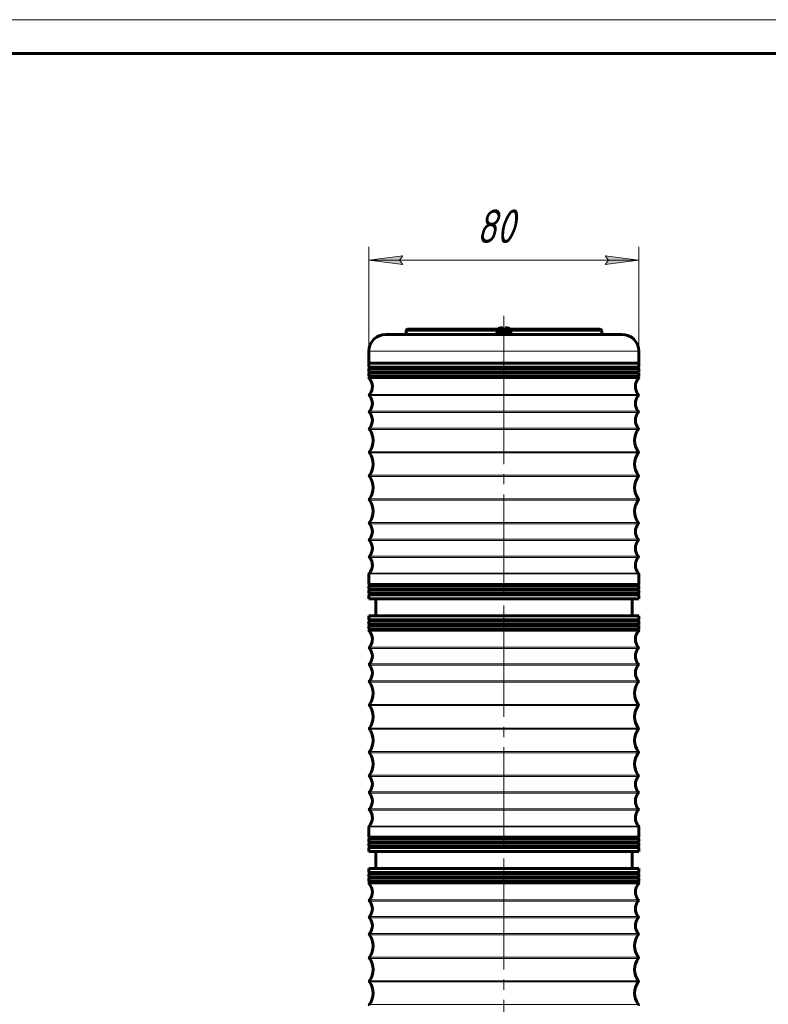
# Model space of a CAD drawing. Header units: millimetres. Extents: x 0 to 420, y 0 to 297.
# Tile 9 of 10: x 111 to 222, y 151 to 297. Entities that reach past the tile are written whole.
import ezdxf

# ---------------------------------------------------------------- set-up
doc = ezdxf.new("R2010")
doc.units = ezdxf.units.MM
for name, pattern in [('K5LT_AXLED', [19.5, 15, -1.5, 1.5, -1.5]), ('K5LT_BASIC', [0]), ('K5LT_THIN', [0])]:
    doc.linetypes.add(name, pattern=pattern)
doc.layers.add('Системный слой', color=7, linetype='Continuous')
doc.styles.add('KDIMTEXTSTYLE', font='GOST_AU.SHX', dxfattribs={"width": 0.96, "oblique": 15, "height": 5})
doc.styles.add('KTEXTSTYLE', font='GOST_AU.SHX', dxfattribs={"width": 0.96, "height": 5})
doc.dimstyles.new('KDIMSTYLE (0.50)', dxfattribs={"dimtxt": 5, "dimasz": 1, "dimexe": 2, "dimexo": 0, "dimgap": 1, "dimtad": 1, "dimlfac": 2, "dimtxsty": 'KDIMTEXTSTYLE', "dimsah": 1, "dimcen": 0, "dimdle": 1, "dimadec": 0, "dimazin": 0, "dimtfac": 0.667, "dimtmove": 0, "dimatfit": 3, "dimfxl": 1, "dimtvp": 1, "dimtolj": 1, "dimtzin": 0, "dimarcsym": 0})

# ---------------------------------------------------------------- blocks, each defined once
blk = doc.blocks.new('U20')
at = {"layer": 'Системный слой', "color": 150, "linetype": 'K5LT_BASIC', "lineweight": 60, "true_color": 0x0080ff}
for p, q in [((182.76, 171.05), (162.76, 171.05)), ((202.76, 171.05), (182.76, 171.05))]:
    blk.add_line(p, q, dxfattribs=at)
blk = doc.blocks.new('U21')
at = {"layer": 'Системный слой', "color": 150, "linetype": 'K5LT_BASIC', "lineweight": 60, "true_color": 0x0080ff}
for p, q in [((182.76, 169.1), (162.76, 169.1)), ((202.76, 169.1), (182.76, 169.1))]:
    blk.add_line(p, q, dxfattribs=at)
blk = doc.blocks.new('U24')
at = {"layer": 'Системный слой', "color": 150, "linetype": 'K5LT_BASIC', "lineweight": 60, "true_color": 0x0080ff}
for p, q in [((182.76, 169.6), (162.76, 169.6)), ((202.76, 169.6), (182.76, 169.6))]:
    blk.add_line(p, q, dxfattribs=at)
blk = doc.blocks.new('U25')
at = {"layer": 'Системный слой', "color": 150, "linetype": 'K5LT_BASIC', "lineweight": 60, "true_color": 0x0080ff}
for p, q in [((182.76, 168.93), (162.76, 168.93)), ((202.76, 168.93), (182.76, 168.93))]:
    blk.add_line(p, q, dxfattribs=at)
blk = doc.blocks.new('U27')
at = {"layer": 'Системный слой', "color": 150, "linetype": 'K5LT_BASIC', "lineweight": 60, "true_color": 0x0080ff}
for p, q in [((182.76, 169.76), (162.76, 169.76)), ((202.76, 169.76), (182.76, 169.76))]:
    blk.add_line(p, q, dxfattribs=at)
blk = doc.blocks.new('U28')
at = {"layer": 'Системный слой', "color": 150, "linetype": 'K5LT_BASIC', "lineweight": 60, "true_color": 0x0080ff}
for p, q in [((182.76, 170.26), (162.76, 170.26)), ((202.76, 170.26), (182.76, 170.26))]:
    blk.add_line(p, q, dxfattribs=at)
blk = doc.blocks.new('U29')
at = {"layer": 'Системный слой', "color": 150, "linetype": 'K5LT_BASIC', "lineweight": 60, "true_color": 0x0080ff}
for p, q in [((182.76, 170.43), (162.76, 170.43)), ((202.76, 170.43), (182.76, 170.43))]:
    blk.add_line(p, q, dxfattribs=at)
blk = doc.blocks.new('U34')
at = {"layer": 'Системный слой', "color": 150, "linetype": 'K5LT_BASIC', "lineweight": 60, "true_color": 0x0080ff}
for p, q in [((182.76, 175.68), (162.76, 175.68)), ((202.76, 175.68), (182.76, 175.68))]:
    blk.add_line(p, q, dxfattribs=at)
blk = doc.blocks.new('U35')
at = {"layer": 'Системный слой', "color": 150, "linetype": 'K5LT_BASIC', "lineweight": 60, "true_color": 0x0080ff}
for p, q in [((182.76, 173.55), (162.76, 173.55)), ((202.76, 173.55), (182.76, 173.55))]:
    blk.add_line(p, q, dxfattribs=at)
blk = doc.blocks.new('U36')
at = {"layer": 'Системный слой', "color": 150, "linetype": 'K5LT_BASIC', "lineweight": 60, "true_color": 0x0080ff}
for p, q in [((182.76, 174.18), (162.76, 174.18)), ((202.76, 174.18), (182.76, 174.18))]:
    blk.add_line(p, q, dxfattribs=at)
blk = doc.blocks.new('U37')
at = {"layer": 'Системный слой', "color": 150, "linetype": 'K5LT_BASIC', "lineweight": 60, "true_color": 0x0080ff}
for p, q in [((182.76, 174.35), (162.76, 174.35)), ((202.76, 174.35), (182.76, 174.35))]:
    blk.add_line(p, q, dxfattribs=at)
blk = doc.blocks.new('U38')
at = {"layer": 'Системный слой', "color": 150, "linetype": 'K5LT_BASIC', "lineweight": 60, "true_color": 0x0080ff}
for p, q in [((182.76, 208.55), (162.76, 208.55)), ((202.76, 208.55), (182.76, 208.55))]:
    blk.add_line(p, q, dxfattribs=at)
blk = doc.blocks.new('U39')
at = {"layer": 'Системный слой', "color": 150, "linetype": 'K5LT_BASIC', "lineweight": 60, "true_color": 0x0080ff}
for p, q in [((182.76, 206.6), (162.76, 206.6)), ((202.76, 206.6), (182.76, 206.6))]:
    blk.add_line(p, q, dxfattribs=at)
blk = doc.blocks.new('U40')
at = {"layer": 'Системный слой', "color": 150, "linetype": 'K5LT_BASIC', "lineweight": 60, "true_color": 0x0080ff}
for p, q in [((182.76, 174.85), (162.76, 174.85)), ((202.76, 174.85), (182.76, 174.85))]:
    blk.add_line(p, q, dxfattribs=at)
blk = doc.blocks.new('U41')
at = {"layer": 'Системный слой', "color": 150, "linetype": 'K5LT_BASIC', "lineweight": 60, "true_color": 0x0080ff}
for p, q in [((182.76, 175.01), (162.76, 175.01)), ((202.76, 175.01), (182.76, 175.01))]:
    blk.add_line(p, q, dxfattribs=at)
blk = doc.blocks.new('U42')
at = {"layer": 'Системный слой', "color": 150, "linetype": 'K5LT_BASIC', "lineweight": 60, "true_color": 0x0080ff}
for p, q in [((182.76, 207.1), (162.76, 207.1)), ((202.76, 207.1), (182.76, 207.1))]:
    blk.add_line(p, q, dxfattribs=at)
blk = doc.blocks.new('U43')
at = {"layer": 'Системный слой', "color": 150, "linetype": 'K5LT_BASIC', "lineweight": 60, "true_color": 0x0080ff}
for p, q in [((182.76, 206.43), (162.76, 206.43)), ((202.76, 206.43), (182.76, 206.43))]:
    blk.add_line(p, q, dxfattribs=at)
blk = doc.blocks.new('U44')
at = {"layer": 'Системный слой', "color": 150, "linetype": 'K5LT_BASIC', "lineweight": 60, "true_color": 0x0080ff}
for p, q in [((182.76, 175.51), (162.76, 175.51)), ((202.76, 175.51), (182.76, 175.51))]:
    blk.add_line(p, q, dxfattribs=at)
blk = doc.blocks.new('U45')
at = {"layer": 'Системный слой', "color": 150, "linetype": 'K5LT_BASIC', "lineweight": 60, "true_color": 0x0080ff}
for p, q in [((182.76, 207.26), (162.76, 207.26)), ((202.76, 207.26), (182.76, 207.26))]:
    blk.add_line(p, q, dxfattribs=at)
blk = doc.blocks.new('U46')
at = {"layer": 'Системный слой', "color": 150, "linetype": 'K5LT_BASIC', "lineweight": 60, "true_color": 0x0080ff}
for p, q in [((182.76, 207.76), (162.76, 207.76)), ((202.76, 207.76), (182.76, 207.76))]:
    blk.add_line(p, q, dxfattribs=at)
blk = doc.blocks.new('U47')
at = {"layer": 'Системный слой', "color": 150, "linetype": 'K5LT_BASIC', "lineweight": 60, "true_color": 0x0080ff}
for p, q in [((182.76, 207.93), (162.76, 207.93)), ((202.76, 207.93), (182.76, 207.93))]:
    blk.add_line(p, q, dxfattribs=at)
blk = doc.blocks.new('U54')
at = {"layer": 'Системный слой', "color": 150, "linetype": 'K5LT_BASIC', "lineweight": 60, "true_color": 0x0080ff}
for p, q in [((182.76, 213.18), (162.76, 213.18)), ((202.76, 213.18), (182.76, 213.18))]:
    blk.add_line(p, q, dxfattribs=at)
blk = doc.blocks.new('U55')
at = {"layer": 'Системный слой', "color": 150, "linetype": 'K5LT_BASIC', "lineweight": 60, "true_color": 0x0080ff}
for p, q in [((182.76, 211.05), (162.76, 211.05)), ((202.76, 211.05), (182.76, 211.05))]:
    blk.add_line(p, q, dxfattribs=at)
blk = doc.blocks.new('U56')
at = {"layer": 'Системный слой', "color": 150, "linetype": 'K5LT_BASIC', "lineweight": 60, "true_color": 0x0080ff}
for p, q in [((182.76, 211.68), (162.76, 211.68)), ((202.76, 211.68), (182.76, 211.68))]:
    blk.add_line(p, q, dxfattribs=at)
blk = doc.blocks.new('U57')
at = {"layer": 'Системный слой', "color": 150, "linetype": 'K5LT_BASIC', "lineweight": 60, "true_color": 0x0080ff}
for p, q in [((182.76, 211.85), (162.76, 211.85)), ((202.76, 211.85), (182.76, 211.85))]:
    blk.add_line(p, q, dxfattribs=at)
blk = doc.blocks.new('U58')
at = {"layer": 'Системный слой', "color": 150, "linetype": 'K5LT_BASIC', "lineweight": 60, "true_color": 0x0080ff}
for p, q in [((182.76, 246.05), (162.76, 246.05)), ((202.76, 246.05), (182.76, 246.05))]:
    blk.add_line(p, q, dxfattribs=at)
blk = doc.blocks.new('U59')
at = {"layer": 'Системный слой', "color": 150, "linetype": 'K5LT_BASIC', "lineweight": 60, "true_color": 0x0080ff}
for p, q in [((182.76, 244.1), (162.76, 244.1)), ((202.76, 244.1), (182.76, 244.1))]:
    blk.add_line(p, q, dxfattribs=at)
blk = doc.blocks.new('U60')
at = {"layer": 'Системный слой', "color": 150, "linetype": 'K5LT_BASIC', "lineweight": 60, "true_color": 0x0080ff}
for p, q in [((182.76, 212.35), (162.76, 212.35)), ((202.76, 212.35), (182.76, 212.35))]:
    blk.add_line(p, q, dxfattribs=at)
blk = doc.blocks.new('U61')
at = {"layer": 'Системный слой', "color": 150, "linetype": 'K5LT_BASIC', "lineweight": 60, "true_color": 0x0080ff}
for p, q in [((182.76, 212.51), (162.76, 212.51)), ((202.76, 212.51), (182.76, 212.51))]:
    blk.add_line(p, q, dxfattribs=at)
blk = doc.blocks.new('U62')
at = {"layer": 'Системный слой', "color": 150, "linetype": 'K5LT_BASIC', "lineweight": 60, "true_color": 0x0080ff}
for p, q in [((182.76, 244.6), (162.76, 244.6)), ((202.76, 244.6), (182.76, 244.6))]:
    blk.add_line(p, q, dxfattribs=at)
blk = doc.blocks.new('U63')
at = {"layer": 'Системный слой', "color": 150, "linetype": 'K5LT_BASIC', "lineweight": 60, "true_color": 0x0080ff}
for p, q in [((182.76, 243.93), (162.76, 243.93)), ((202.76, 243.93), (182.76, 243.93))]:
    blk.add_line(p, q, dxfattribs=at)
blk = doc.blocks.new('U64')
at = {"layer": 'Системный слой', "color": 150, "linetype": 'K5LT_BASIC', "lineweight": 60, "true_color": 0x0080ff}
for p, q in [((182.76, 213.01), (162.76, 213.01)), ((202.76, 213.01), (182.76, 213.01))]:
    blk.add_line(p, q, dxfattribs=at)
blk = doc.blocks.new('U65')
at = {"layer": 'Системный слой', "color": 150, "linetype": 'K5LT_BASIC', "lineweight": 60, "true_color": 0x0080ff}
for p, q in [((182.76, 244.76), (162.76, 244.76)), ((202.76, 244.76), (182.76, 244.76))]:
    blk.add_line(p, q, dxfattribs=at)
blk = doc.blocks.new('U66')
at = {"layer": 'Системный слой', "color": 150, "linetype": 'K5LT_BASIC', "lineweight": 60, "true_color": 0x0080ff}
for p, q in [((182.76, 245.26), (162.76, 245.26)), ((202.76, 245.26), (182.76, 245.26))]:
    blk.add_line(p, q, dxfattribs=at)
blk = doc.blocks.new('U67')
at = {"layer": 'Системный слой', "color": 150, "linetype": 'K5LT_BASIC', "lineweight": 60, "true_color": 0x0080ff}
for p, q in [((182.76, 245.43), (162.76, 245.43)), ((202.76, 245.43), (182.76, 245.43))]:
    blk.add_line(p, q, dxfattribs=at)
blk = doc.blocks.new('U78')
at = {"layer": 'Системный слой', "color": 7, "linetype": 'K5LT_THIN', "lineweight": 18}
for p, q in [((182.76, 168.86), (162.76, 168.86)), ((202.76, 168.86), (182.76, 168.86))]:
    blk.add_line(p, q, dxfattribs=at)
blk = doc.blocks.new('U82')
at = {"layer": 'Системный слой', "color": 7, "linetype": 'K5LT_THIN', "lineweight": 18}
for p, q in [((182.76, 163.9), (162.84, 163.9)), ((202.67, 163.9), (182.76, 163.9))]:
    blk.add_line(p, q, dxfattribs=at)
blk = doc.blocks.new('U84')
at = {"layer": 'Системный слой', "color": 7, "linetype": 'K5LT_THIN', "lineweight": 18}
for p, q in [((182.76, 168.76), (162.8, 168.76)), ((202.72, 168.76), (182.76, 168.76))]:
    blk.add_line(p, q, dxfattribs=at)
blk = doc.blocks.new('U85')
at = {"layer": 'Системный слой', "color": 7, "linetype": 'K5LT_THIN', "lineweight": 18}
for p, q in [((182.76, 154.39), (162.83, 154.39)), ((202.69, 154.39), (182.76, 154.39))]:
    blk.add_line(p, q, dxfattribs=at)
blk = doc.blocks.new('U87')
at = {"layer": 'Системный слой', "color": 7, "linetype": 'K5LT_THIN', "lineweight": 18}
for p, q in [((182.76, 154.21), (162.83, 154.21)), ((202.69, 154.21), (182.76, 154.21))]:
    blk.add_line(p, q, dxfattribs=at)
blk = doc.blocks.new('U89')
at = {"layer": 'Системный слой', "color": 7, "linetype": 'K5LT_THIN', "lineweight": 18}
for p, q in [((182.76, 166.21), (162.84, 166.21)), ((202.67, 166.21), (182.76, 166.21))]:
    blk.add_line(p, q, dxfattribs=at)
blk = doc.blocks.new('U91')
at = {"layer": 'Системный слой', "color": 7, "linetype": 'K5LT_THIN', "lineweight": 18}
for p, q in [((182.76, 161.21), (162.83, 161.21)), ((202.68, 161.21), (182.76, 161.21))]:
    blk.add_line(p, q, dxfattribs=at)
blk = doc.blocks.new('U92')
at = {"layer": 'Системный слой', "color": 7, "linetype": 'K5LT_THIN', "lineweight": 18}
for p, q in [((182.76, 163.71), (162.84, 163.71)), ((202.67, 163.71), (182.76, 163.71))]:
    blk.add_line(p, q, dxfattribs=at)
blk = doc.blocks.new('U93')
at = {"layer": 'Системный слой', "color": 7, "linetype": 'K5LT_THIN', "lineweight": 18}
for p, q in [((182.76, 157.71), (162.83, 157.71)), ((202.69, 157.71), (182.76, 157.71))]:
    blk.add_line(p, q, dxfattribs=at)
blk = doc.blocks.new('U94')
at = {"layer": 'Системный слой', "color": 7, "linetype": 'K5LT_THIN', "lineweight": 18}
for p, q in [((182.76, 166.4), (162.84, 166.4)), ((202.67, 166.4), (182.76, 166.4))]:
    blk.add_line(p, q, dxfattribs=at)
blk = doc.blocks.new('U95')
at = {"layer": 'Системный слой', "color": 7, "linetype": 'K5LT_THIN', "lineweight": 18}
for p, q in [((182.76, 161.39), (162.84, 161.39)), ((202.68, 161.39), (182.76, 161.39))]:
    blk.add_line(p, q, dxfattribs=at)
blk = doc.blocks.new('U96')
at = {"layer": 'Системный слой', "color": 7, "linetype": 'K5LT_THIN', "lineweight": 18}
for p, q in [((182.76, 157.89), (162.83, 157.89)), ((202.69, 157.89), (182.76, 157.89))]:
    blk.add_line(p, q, dxfattribs=at)
blk = doc.blocks.new('U99')
at = {"layer": 'Системный слой', "color": 7, "linetype": 'K5LT_THIN', "lineweight": 18}
for p, q in [((182.76, 150.89), (162.83, 150.89)), ((202.69, 150.89), (182.76, 150.89))]:
    blk.add_line(p, q, dxfattribs=at)
blk = doc.blocks.new('U100')
at = {"layer": 'Системный слой', "color": 7, "linetype": 'K5LT_THIN', "lineweight": 18}
for p, q in [((182.76, 206.36), (162.76, 206.36)), ((202.76, 206.36), (182.76, 206.36))]:
    blk.add_line(p, q, dxfattribs=at)
blk = doc.blocks.new('U101')
at = {"layer": 'Системный слой', "color": 7, "linetype": 'K5LT_THIN', "lineweight": 18}
for p, q in [((182.76, 182.4), (162.84, 182.4)), ((202.67, 182.4), (182.76, 182.4))]:
    blk.add_line(p, q, dxfattribs=at)
blk = doc.blocks.new('U102')
at = {"layer": 'Системный слой', "color": 7, "linetype": 'K5LT_THIN', "lineweight": 18}
for p, q in [((182.76, 182.21), (162.84, 182.21)), ((202.67, 182.21), (182.76, 182.21))]:
    blk.add_line(p, q, dxfattribs=at)
blk = doc.blocks.new('U103')
at = {"layer": 'Системный слой', "color": 7, "linetype": 'K5LT_THIN', "lineweight": 18}
for p, q in [((182.76, 179.71), (162.84, 179.71)), ((202.67, 179.71), (182.76, 179.71))]:
    blk.add_line(p, q, dxfattribs=at)
blk = doc.blocks.new('U104')
at = {"layer": 'Системный слой', "color": 7, "linetype": 'K5LT_THIN', "lineweight": 18}
for p, q in [((182.76, 201.4), (162.84, 201.4)), ((202.67, 201.4), (182.76, 201.4))]:
    blk.add_line(p, q, dxfattribs=at)
blk = doc.blocks.new('U105')
at = {"layer": 'Системный слой', "color": 7, "linetype": 'K5LT_THIN', "lineweight": 18}
for p, q in [((182.76, 177.35), (162.8, 177.35)), ((202.72, 177.35), (182.76, 177.35))]:
    blk.add_line(p, q, dxfattribs=at)
blk = doc.blocks.new('U106')
at = {"layer": 'Системный слой', "color": 7, "linetype": 'K5LT_THIN', "lineweight": 18}
for p, q in [((182.76, 206.26), (162.8, 206.26)), ((202.72, 206.26), (182.76, 206.26))]:
    blk.add_line(p, q, dxfattribs=at)
blk = doc.blocks.new('U107')
at = {"layer": 'Системный слой', "color": 7, "linetype": 'K5LT_THIN', "lineweight": 18}
for p, q in [((182.76, 191.89), (162.83, 191.89)), ((202.69, 191.89), (182.76, 191.89))]:
    blk.add_line(p, q, dxfattribs=at)
blk = doc.blocks.new('U108')
at = {"layer": 'Системный слой', "color": 7, "linetype": 'K5LT_THIN', "lineweight": 18}
for p, q in [((182.76, 184.9), (162.83, 184.9)), ((202.68, 184.9), (182.76, 184.9))]:
    blk.add_line(p, q, dxfattribs=at)
blk = doc.blocks.new('U109')
at = {"layer": 'Системный слой', "color": 7, "linetype": 'K5LT_THIN', "lineweight": 18}
for p, q in [((182.76, 191.71), (162.83, 191.71)), ((202.69, 191.71), (182.76, 191.71))]:
    blk.add_line(p, q, dxfattribs=at)
blk = doc.blocks.new('U110')
at = {"layer": 'Системный слой', "color": 7, "linetype": 'K5LT_THIN', "lineweight": 18}
for p, q in [((182.76, 188.21), (162.83, 188.21)), ((202.69, 188.21), (182.76, 188.21))]:
    blk.add_line(p, q, dxfattribs=at)
blk = doc.blocks.new('U111')
at = {"layer": 'Системный слой', "color": 7, "linetype": 'K5LT_THIN', "lineweight": 18}
for p, q in [((182.76, 203.71), (162.84, 203.71)), ((202.67, 203.71), (182.76, 203.71))]:
    blk.add_line(p, q, dxfattribs=at)
blk = doc.blocks.new('U112')
at = {"layer": 'Системный слой', "color": 7, "linetype": 'K5LT_THIN', "lineweight": 18}
for p, q in [((182.76, 184.71), (162.84, 184.71)), ((202.68, 184.71), (182.76, 184.71))]:
    blk.add_line(p, q, dxfattribs=at)
blk = doc.blocks.new('U113')
at = {"layer": 'Системный слой', "color": 7, "linetype": 'K5LT_THIN', "lineweight": 18}
for p, q in [((182.76, 198.71), (162.83, 198.71)), ((202.68, 198.71), (182.76, 198.71))]:
    blk.add_line(p, q, dxfattribs=at)
blk = doc.blocks.new('U114')
at = {"layer": 'Системный слой', "color": 7, "linetype": 'K5LT_THIN', "lineweight": 18}
for p, q in [((182.76, 201.21), (162.84, 201.21)), ((202.67, 201.21), (182.76, 201.21))]:
    blk.add_line(p, q, dxfattribs=at)
blk = doc.blocks.new('U115')
at = {"layer": 'Системный слой', "color": 7, "linetype": 'K5LT_THIN', "lineweight": 18}
for p, q in [((182.76, 195.21), (162.83, 195.21)), ((202.69, 195.21), (182.76, 195.21))]:
    blk.add_line(p, q, dxfattribs=at)
blk = doc.blocks.new('U116')
at = {"layer": 'Системный слой', "color": 7, "linetype": 'K5LT_THIN', "lineweight": 18}
for p, q in [((182.76, 203.9), (162.84, 203.9)), ((202.67, 203.9), (182.76, 203.9))]:
    blk.add_line(p, q, dxfattribs=at)
blk = doc.blocks.new('U117')
at = {"layer": 'Системный слой', "color": 7, "linetype": 'K5LT_THIN', "lineweight": 18}
for p, q in [((182.76, 198.89), (162.84, 198.89)), ((202.68, 198.89), (182.76, 198.89))]:
    blk.add_line(p, q, dxfattribs=at)
blk = doc.blocks.new('U118')
at = {"layer": 'Системный слой', "color": 7, "linetype": 'K5LT_THIN', "lineweight": 18}
for p, q in [((182.76, 195.39), (162.83, 195.39)), ((202.69, 195.39), (182.76, 195.39))]:
    blk.add_line(p, q, dxfattribs=at)
blk = doc.blocks.new('U119')
at = {"layer": 'Системный слой', "color": 7, "linetype": 'K5LT_THIN', "lineweight": 18}
for p, q in [((182.76, 177.25), (162.76, 177.25)), ((202.76, 177.25), (182.76, 177.25))]:
    blk.add_line(p, q, dxfattribs=at)
blk = doc.blocks.new('U120')
at = {"layer": 'Системный слой', "color": 7, "linetype": 'K5LT_THIN', "lineweight": 18}
for p, q in [((182.76, 179.9), (162.84, 179.9)), ((202.67, 179.9), (182.76, 179.9))]:
    blk.add_line(p, q, dxfattribs=at)
blk = doc.blocks.new('U121')
at = {"layer": 'Системный слой', "color": 7, "linetype": 'K5LT_THIN', "lineweight": 18}
for p, q in [((182.76, 188.39), (162.83, 188.39)), ((202.69, 188.39), (182.76, 188.39))]:
    blk.add_line(p, q, dxfattribs=at)
blk = doc.blocks.new('U124')
at = {"layer": 'Системный слой', "color": 7, "linetype": 'K5LT_THIN', "lineweight": 18}
for p, q in [((182.76, 243.86), (162.76, 243.86)), ((202.76, 243.86), (182.76, 243.86))]:
    blk.add_line(p, q, dxfattribs=at)
blk = doc.blocks.new('U125')
at = {"layer": 'Системный слой', "color": 7, "linetype": 'K5LT_THIN', "lineweight": 18}
for p, q in [((182.76, 219.9), (162.84, 219.9)), ((202.67, 219.9), (182.76, 219.9))]:
    blk.add_line(p, q, dxfattribs=at)
blk = doc.blocks.new('U126')
at = {"layer": 'Системный слой', "color": 7, "linetype": 'K5LT_THIN', "lineweight": 18}
for p, q in [((182.76, 219.71), (162.84, 219.71)), ((202.67, 219.71), (182.76, 219.71))]:
    blk.add_line(p, q, dxfattribs=at)
blk = doc.blocks.new('U127')
at = {"layer": 'Системный слой', "color": 7, "linetype": 'K5LT_THIN', "lineweight": 18}
for p, q in [((182.76, 217.21), (162.84, 217.21)), ((202.67, 217.21), (182.76, 217.21))]:
    blk.add_line(p, q, dxfattribs=at)
blk = doc.blocks.new('U128')
at = {"layer": 'Системный слой', "color": 7, "linetype": 'K5LT_THIN', "lineweight": 18}
for p, q in [((182.76, 238.9), (162.84, 238.9)), ((202.67, 238.9), (182.76, 238.9))]:
    blk.add_line(p, q, dxfattribs=at)
blk = doc.blocks.new('U129')
at = {"layer": 'Системный слой', "color": 7, "linetype": 'K5LT_THIN', "lineweight": 18}
for p, q in [((182.76, 214.85), (162.8, 214.85)), ((202.72, 214.85), (182.76, 214.85))]:
    blk.add_line(p, q, dxfattribs=at)
blk = doc.blocks.new('U130')
at = {"layer": 'Системный слой', "color": 7, "linetype": 'K5LT_THIN', "lineweight": 18}
for p, q in [((182.76, 243.76), (162.8, 243.76)), ((202.72, 243.76), (182.76, 243.76))]:
    blk.add_line(p, q, dxfattribs=at)
blk = doc.blocks.new('U131')
at = {"layer": 'Системный слой', "color": 7, "linetype": 'K5LT_THIN', "lineweight": 18}
for p, q in [((182.76, 229.39), (162.83, 229.39)), ((202.69, 229.39), (182.76, 229.39))]:
    blk.add_line(p, q, dxfattribs=at)
blk = doc.blocks.new('U132')
at = {"layer": 'Системный слой', "color": 7, "linetype": 'K5LT_THIN', "lineweight": 18}
for p, q in [((182.76, 222.4), (162.83, 222.4)), ((202.68, 222.4), (182.76, 222.4))]:
    blk.add_line(p, q, dxfattribs=at)
blk = doc.blocks.new('U133')
at = {"layer": 'Системный слой', "color": 7, "linetype": 'K5LT_THIN', "lineweight": 18}
for p, q in [((182.76, 229.21), (162.83, 229.21)), ((202.69, 229.21), (182.76, 229.21))]:
    blk.add_line(p, q, dxfattribs=at)
blk = doc.blocks.new('U134')
at = {"layer": 'Системный слой', "color": 7, "linetype": 'K5LT_THIN', "lineweight": 18}
for p, q in [((182.76, 225.71), (162.83, 225.71)), ((202.69, 225.71), (182.76, 225.71))]:
    blk.add_line(p, q, dxfattribs=at)
blk = doc.blocks.new('U135')
at = {"layer": 'Системный слой', "color": 7, "linetype": 'K5LT_THIN', "lineweight": 18}
for p, q in [((182.76, 241.21), (162.84, 241.21)), ((202.67, 241.21), (182.76, 241.21))]:
    blk.add_line(p, q, dxfattribs=at)
blk = doc.blocks.new('U136')
at = {"layer": 'Системный слой', "color": 7, "linetype": 'K5LT_THIN', "lineweight": 18}
for p, q in [((182.76, 222.21), (162.84, 222.21)), ((202.68, 222.21), (182.76, 222.21))]:
    blk.add_line(p, q, dxfattribs=at)
blk = doc.blocks.new('U137')
at = {"layer": 'Системный слой', "color": 7, "linetype": 'K5LT_THIN', "lineweight": 18}
for p, q in [((182.76, 236.21), (162.83, 236.21)), ((202.68, 236.21), (182.76, 236.21))]:
    blk.add_line(p, q, dxfattribs=at)
blk = doc.blocks.new('U138')
at = {"layer": 'Системный слой', "color": 7, "linetype": 'K5LT_THIN', "lineweight": 18}
for p, q in [((182.76, 238.71), (162.84, 238.71)), ((202.67, 238.71), (182.76, 238.71))]:
    blk.add_line(p, q, dxfattribs=at)
blk = doc.blocks.new('U139')
at = {"layer": 'Системный слой', "color": 7, "linetype": 'K5LT_THIN', "lineweight": 18}
for p, q in [((182.76, 232.71), (162.83, 232.71)), ((202.69, 232.71), (182.76, 232.71))]:
    blk.add_line(p, q, dxfattribs=at)
blk = doc.blocks.new('U140')
at = {"layer": 'Системный слой', "color": 7, "linetype": 'K5LT_THIN', "lineweight": 18}
for p, q in [((182.76, 241.4), (162.84, 241.4)), ((202.67, 241.4), (182.76, 241.4))]:
    blk.add_line(p, q, dxfattribs=at)
blk = doc.blocks.new('U141')
at = {"layer": 'Системный слой', "color": 7, "linetype": 'K5LT_THIN', "lineweight": 18}
for p, q in [((182.76, 236.39), (162.84, 236.39)), ((202.68, 236.39), (182.76, 236.39))]:
    blk.add_line(p, q, dxfattribs=at)
blk = doc.blocks.new('U142')
at = {"layer": 'Системный слой', "color": 7, "linetype": 'K5LT_THIN', "lineweight": 18}
for p, q in [((182.76, 232.89), (162.83, 232.89)), ((202.69, 232.89), (182.76, 232.89))]:
    blk.add_line(p, q, dxfattribs=at)
blk = doc.blocks.new('U143')
at = {"layer": 'Системный слой', "color": 7, "linetype": 'K5LT_THIN', "lineweight": 18}
for p, q in [((182.76, 214.75), (162.76, 214.75)), ((202.76, 214.75), (182.76, 214.75))]:
    blk.add_line(p, q, dxfattribs=at)
blk = doc.blocks.new('U144')
at = {"layer": 'Системный слой', "color": 7, "linetype": 'K5LT_THIN', "lineweight": 18}
for p, q in [((182.76, 217.4), (162.84, 217.4)), ((202.67, 217.4), (182.76, 217.4))]:
    blk.add_line(p, q, dxfattribs=at)
blk = doc.blocks.new('U145')
at = {"layer": 'Системный слой', "color": 7, "linetype": 'K5LT_THIN', "lineweight": 18}
for p, q in [((182.76, 225.89), (162.83, 225.89)), ((202.69, 225.89), (182.76, 225.89))]:
    blk.add_line(p, q, dxfattribs=at)
blk = doc.blocks.new('D2')
at = {"layer": 'Системный слой'}
for points in [[(167.26, 261.31), (167.76, 261.97), (162.76, 261.31), (167.76, 260.66)], [(202.76, 261.31), (197.76, 261.97), (198.26, 261.31), (197.76, 260.66)]]:
    blk.add_hatch(color=7, dxfattribs=at).paths.add_polyline_path(points)
at = {"layer": 'Системный слой', "color": 7, "linetype": 'K5LT_THIN', "lineweight": 18}
for p, q in [((162.76, 247.8), (162.76, 263.31)), ((202.76, 246.93), (202.76, 263.31)), ((162.76, 261.31), (167.76, 261.97)), ((167.76, 261.97), (167.26, 261.31)), ((198.26, 261.31), (197.76, 261.97)), ((197.76, 261.97), (202.76, 261.31)), ((167.76, 260.66), (162.76, 261.31)), ((162.76, 261.31), (202.76, 261.31)), ((167.26, 261.31), (167.76, 260.66)), ((202.76, 261.31), (197.76, 260.66)), ((197.76, 260.66), (198.26, 261.31))]:
    blk.add_line(p, q, dxfattribs=at)
blk.add_wipeout([(178.67, 262.31), (178.67, 269.45), (186.52, 269.45), (186.52, 262.31)]).dxf.layer = 'Системный слой'
at = {"layer": 'Системный слой', "color": 7, "insert": (178.67, 268.85), "char_height": 5, "attachment_point": 1, "style": 'KTEXTSTYLE'}
blk.add_mtext('\\H3.5;\\W0.965;\\Q15;\\Q15;\\H5.00;80', dxfattribs=at)
blk = doc.blocks.new('KDIMARROW_01')
at = {"layer": 'Системный слой'}
blk.add_hatch(color=0, dxfattribs=at).paths.add_polyline_path([(-5, -0.66), (0, 0), (-5, 0.66), (-4.5, 0)])
at = {"layer": 'Системный слой', "color": 0, "linetype": 'K5LT_THIN', "lineweight": 18}
for p, q in [((-4.5, 0), (-5, 0.66)), ((-5, 0.66), (0, 0)), ((0, 0), (-5, -0.66)), ((-5, -0.66), (-4.5, 0)), ((0, 0), (-1, 0))]:
    blk.add_line(p, q, dxfattribs=at)
blk = doc.blocks.new('U153')
at = {"color": 7, "linetype": 'K5LT_THIN', "lineweight": 18}
blk.add_line((0, 297), (420, 297), dxfattribs=at)
at = {"color": 150, "linetype": 'K5LT_BASIC', "lineweight": 60, "true_color": 0x0080ff}
blk.add_line((20, 292), (415, 292), dxfattribs=at)

msp = doc.modelspace()

# ---------------------------------------------------------------- linework, layer by layer
at = {"layer": 'Системный слой', "color": 30, "linetype": 'K5LT_AXLED', "lineweight": 18, "true_color": 0xff8000}
for p, q in [((182.7581, 253.0546), (182.7581, 246.0546)), ((182.7581, 246.0546), (182.7581, 208.5546)), ((182.7581, 208.5546), (182.7581, 171.0546)), ((182.7581, 171.0546), (182.7581, 133.5546))]:
    msp.add_line(p, q, dxfattribs=at)
at = {"layer": 'Системный слой', "color": 150, "linetype": 'K5LT_BASIC', "lineweight": 60, "true_color": 0x0080ff}
for p, q in [((200.2581, 250.3046), (165.2581, 250.3046)), ((168.2581, 250.8046), (168.2581, 250.3046)), ((197.0081, 251.0546), (168.5081, 251.0546)), ((181.6581, 250.3046), (181.6581, 250.4546)), ((181.8179, 251.0999), (181.8267, 251.087)), ((181.8316, 250.5546), (182.7581, 250.5546)), ((182.5176, 251.087), (182.4962, 251.2088)), ((182.7581, 250.5546), (183.6847, 250.5546)), ((182.7581, 250.4546), (182.7581, 250.5546)), ((182.7581, 250.3046), (182.7581, 250.4546)), ((183.02, 251.2088), (182.9986, 251.087)), ((183.6983, 251.0999), (183.6895, 251.087)), ((183.8581, 250.3046), (183.8581, 250.4546)), ((197.2581, 250.8046), (197.2581, 250.3046)), ((162.7581, 247.8046), (162.7581, 246.0546)), ((202.7581, 247.8046), (202.7581, 246.0546)), ((202.7581, 246.0546), (162.7581, 246.0546)), ((162.7581, 246.0546), (162.7581, 245.4296)), ((202.7581, 246.0546), (202.7581, 245.4296)), ((162.7581, 245.263), (162.7581, 244.763)), ((162.7581, 244.5963), (162.7581, 244.0963)), ((202.7581, 245.263), (202.7581, 244.763)), ((202.7581, 244.5963), (202.7581, 244.0963)), ((162.7581, 243.9296), (162.7581, 243.8633)), ((202.7581, 243.9296), (202.7581, 243.8633)), ((162.7581, 214.746), (162.7581, 213.1796)), ((202.7581, 214.746), (202.7581, 213.1796)), ((162.7581, 213.013), (162.7581, 212.513)), ((162.7581, 212.3463), (162.7581, 211.8463)), ((202.7581, 213.013), (202.7581, 212.513)), ((202.7581, 212.3463), (202.7581, 211.8463)), ((162.7581, 211.6796), (162.7581, 211.0546)), ((163.7581, 211.0546), (163.7581, 208.5546)), ((201.7581, 211.0546), (201.7581, 208.5546)), ((202.7581, 211.6796), (202.7581, 211.0546)), ((162.7581, 208.5546), (162.7581, 207.9296)), ((162.7581, 207.763), (162.7581, 207.263)), ((202.7581, 208.5546), (202.7581, 207.9296)), ((202.7581, 207.763), (202.7581, 207.263)), ((162.7581, 207.0963), (162.7581, 206.5963)), ((162.7581, 206.4296), (162.7581, 206.3633)), ((202.7581, 207.0963), (202.7581, 206.5963)), ((202.7581, 206.4296), (202.7581, 206.3633)), ((162.7581, 177.246), (162.7581, 175.6796)), ((202.7581, 177.246), (202.7581, 175.6796)), ((162.7581, 175.513), (162.7581, 175.013)), ((202.7581, 175.513), (202.7581, 175.013)), ((162.7581, 174.8463), (162.7581, 174.3463)), ((162.7581, 174.1796), (162.7581, 173.5546)), ((202.7581, 174.8463), (202.7581, 174.3463)), ((202.7581, 174.1796), (202.7581, 173.5546)), ((163.7581, 173.5546), (163.7581, 171.0546)), ((201.7581, 173.5546), (201.7581, 171.0546)), ((162.7581, 171.0546), (162.7581, 170.4296)), ((202.7581, 171.0546), (202.7581, 170.4296)), ((162.7581, 170.263), (162.7581, 169.763)), ((162.7581, 169.5963), (162.7581, 169.0963)), ((202.7581, 170.263), (202.7581, 169.763)), ((202.7581, 169.5963), (202.7581, 169.0963)), ((162.7581, 168.9296), (162.7581, 168.8633)), ((202.7581, 168.9296), (202.7581, 168.8633))]:
    msp.add_line(p, q, dxfattribs=at)
at = {"layer": 'Системный слой', "color": 7, "linetype": 'K5LT_THIN', "lineweight": 18}
for p, q in [((197.2581, 250.8046), (168.2581, 250.8046)), ((181.6581, 250.4546), (182.7581, 250.4546)), ((182.7581, 250.4546), (183.8581, 250.4546)), ((202.7581, 247.8046), (162.7581, 247.8046))]:
    msp.add_line(p, q, dxfattribs=at)
at = {"layer": 'Системный слой', "color": 150, "linetype": 'K5LT_BASIC', "lineweight": 60, "true_color": 0x0080ff}
for centre, radius, start, end in [((165.2581, 247.8046), 2.5, 90, 180), ((168.5081, 250.8046), 0.25, 90, 180), ((182.7581, 249.4921), 1.8625, 120.318354, 122.973101), ((182.7581, 249.4921), 1.8625, 57.026899, 59.681689), ((197.0081, 250.8046), 0.25, 0, 90), ((200.2581, 247.8046), 2.5, 0, 90), ((162.7581, 245.3463), 0.0833, 270, 90), ((162.7581, 244.6796), 0.0833, 270, 90), ((162.7581, 244.013), 0.0833, 270, 90), ((202.7581, 245.3463), 0.0833, 90, 270), ((202.7581, 244.6796), 0.0833, 90, 270), ((202.7581, 244.013), 0.0833, 90, 270), ((162.9081, 243.8633), 0.15, 180, 221.82175), ((161.4456, 242.5546), 1.8125, 320.435782, 41.82175), ((204.0706, 242.5546), 1.8125, 138.17825, 219.564218), ((202.6081, 243.8633), 0.15, 318.17825, 0), ((162.9585, 241.3046), 0.15, 140.435782, 219.564218), ((161.4456, 240.0546), 1.8125, 320.435782, 39.564218), ((204.0706, 240.0546), 1.8125, 140.435782, 219.564218), ((202.5577, 241.3046), 0.15, 320.435782, 39.564218), ((162.9585, 238.8046), 0.15, 140.435782, 219.564218), ((161.4456, 237.5546), 1.8125, 320.200611, 39.564218), ((204.0706, 237.5546), 1.8125, 140.435782, 219.799389), ((202.5577, 238.8046), 0.15, 320.435782, 39.564218), ((162.9534, 236.2984), 0.15, 140.200611, 216.778987), ((160.6206, 234.5546), 2.7625, 323.068601, 36.778987), ((204.8956, 234.5546), 2.7625, 143.221013, 216.931399), ((202.5628, 236.2984), 0.15, 323.221013, 39.799389), ((162.9487, 232.8046), 0.15, 143.068601, 216.931399), ((160.6206, 231.0546), 2.7625, 323.068601, 36.931399), ((204.8956, 231.0546), 2.7625, 143.068601, 216.931399), ((202.5675, 232.8046), 0.15, 323.068601, 36.931399), ((162.9487, 229.3046), 0.15, 143.068601, 216.931399), ((202.5675, 229.3046), 0.15, 323.068601, 36.931399), ((160.6206, 227.5546), 2.7625, 323.068601, 36.931399), ((204.8956, 227.5546), 2.7625, 143.068601, 216.931399), ((162.9487, 225.8046), 0.15, 143.068601, 216.931399), ((160.6206, 224.0546), 2.7625, 323.221013, 36.931399), ((204.8956, 224.0546), 2.7625, 143.068601, 216.778987), ((202.5675, 225.8046), 0.15, 323.068601, 36.931399), ((162.9534, 222.3108), 0.15, 143.221013, 219.799389), ((161.4456, 221.0546), 1.8125, 320.435782, 39.799389), ((204.0706, 221.0546), 1.8125, 140.200611, 219.564218), ((202.5628, 222.3108), 0.15, 320.200611, 36.778987), ((162.9585, 219.8046), 0.15, 140.435782, 219.564218), ((161.4456, 218.5546), 1.8125, 320.435782, 39.564218), ((204.0706, 218.5546), 1.8125, 140.435782, 219.564218), ((202.5577, 219.8046), 0.15, 320.435782, 39.564218), ((161.4456, 216.0546), 1.8125, 318.17825, 39.564218), ((162.9585, 217.3046), 0.15, 140.435782, 219.564218), ((204.0706, 216.0546), 1.8125, 140.435782, 221.82175), ((202.5577, 217.3046), 0.15, 320.435782, 39.564218), ((162.9081, 214.746), 0.15, 138.17825, 180), ((202.6081, 214.746), 0.15, 0, 41.82175), ((162.7581, 213.0963), 0.0833, 270, 90), ((162.7581, 212.4296), 0.0833, 270, 90), ((202.7581, 213.0963), 0.0833, 90, 270), ((202.7581, 212.4296), 0.0833, 90, 270), ((162.7581, 211.763), 0.0833, 270, 90), ((202.7581, 211.763), 0.0833, 90, 270), ((162.7581, 207.8463), 0.0833, 270, 90), ((202.7581, 207.8463), 0.0833, 90, 270), ((162.7581, 207.1796), 0.0833, 270, 90), ((162.7581, 206.513), 0.0833, 270, 90), ((162.9081, 206.3633), 0.15, 180, 221.82175), ((161.4456, 205.0546), 1.8125, 320.435782, 41.82175), ((204.0706, 205.0546), 1.8125, 138.17825, 219.564218), ((202.7581, 207.1796), 0.0833, 90, 270), ((202.7581, 206.513), 0.0833, 90, 270), ((202.6081, 206.3633), 0.15, 318.17825, 0), ((162.9585, 203.8046), 0.15, 140.435782, 219.564218), ((161.4456, 202.5546), 1.8125, 320.435782, 39.564218), ((204.0706, 202.5546), 1.8125, 140.435782, 219.564218), ((202.5577, 203.8046), 0.15, 320.435782, 39.564218), ((162.9585, 201.3046), 0.15, 140.435782, 219.564218), ((161.4456, 200.0546), 1.8125, 320.200611, 39.564218), ((204.0706, 200.0546), 1.8125, 140.435782, 219.799389), ((202.5577, 201.3046), 0.15, 320.435782, 39.564218), ((162.9534, 198.7984), 0.15, 140.200611, 216.778987), ((160.6206, 197.0546), 2.7625, 323.068601, 36.778987), ((204.8956, 197.0546), 2.7625, 143.221013, 216.931399), ((202.5628, 198.7984), 0.15, 323.221013, 39.799389), ((162.9487, 195.3046), 0.15, 143.068601, 216.931399), ((160.6206, 193.5546), 2.7625, 323.068601, 36.931399), ((204.8956, 193.5546), 2.7625, 143.068601, 216.931399), ((202.5675, 195.3046), 0.15, 323.068601, 36.931399), ((162.9487, 191.8046), 0.15, 143.068601, 216.931399), ((160.6206, 190.0546), 2.7625, 323.068601, 36.931399), ((204.8956, 190.0546), 2.7625, 143.068601, 216.931399), ((202.5675, 191.8046), 0.15, 323.068601, 36.931399), ((162.9487, 188.3046), 0.15, 143.068601, 216.931399), ((160.6206, 186.5546), 2.7625, 323.221013, 36.931399), ((204.8956, 186.5546), 2.7625, 143.068601, 216.778987), ((202.5675, 188.3046), 0.15, 323.068601, 36.931399), ((162.9534, 184.8108), 0.15, 143.221013, 219.799389), ((161.4456, 183.5546), 1.8125, 320.435782, 39.799389), ((204.0706, 183.5546), 1.8125, 140.200611, 219.564218), ((202.5628, 184.8108), 0.15, 320.200611, 36.778987), ((162.9585, 182.3046), 0.15, 140.435782, 219.564218), ((161.4456, 181.0546), 1.8125, 320.435782, 39.564218), ((204.0706, 181.0546), 1.8125, 140.435782, 219.564218), ((202.5577, 182.3046), 0.15, 320.435782, 39.564218), ((162.9585, 179.8046), 0.15, 140.435782, 219.564218), ((202.5577, 179.8046), 0.15, 320.435782, 39.564218), ((161.4456, 178.5546), 1.8125, 318.17825, 39.564218), ((204.0706, 178.5546), 1.8125, 140.435782, 221.82175), ((162.9081, 177.246), 0.15, 138.17825, 180), ((202.6081, 177.246), 0.15, 0, 41.82175), ((162.7581, 175.5963), 0.0833, 270, 90), ((202.7581, 175.5963), 0.0833, 90, 270), ((162.7581, 174.9296), 0.0833, 270, 90), ((162.7581, 174.263), 0.0833, 270, 90), ((202.7581, 174.9296), 0.0833, 90, 270), ((202.7581, 174.263), 0.0833, 90, 270), ((162.7581, 170.3463), 0.0833, 270, 90), ((162.7581, 169.6796), 0.0833, 270, 90), ((202.7581, 170.3463), 0.0833, 90, 270), ((202.7581, 169.6796), 0.0833, 90, 270), ((162.7581, 169.013), 0.0833, 270, 90), ((162.9081, 168.8633), 0.15, 180, 221.82175), ((161.4456, 167.5546), 1.8125, 320.435782, 41.82175), ((204.0706, 167.5546), 1.8125, 138.17825, 219.564218), ((202.7581, 169.013), 0.0833, 90, 270), ((202.6081, 168.8633), 0.15, 318.17825, 0), ((162.9585, 166.3046), 0.15, 140.435782, 219.564218), ((161.4456, 165.0546), 1.8125, 320.435782, 39.564218), ((204.0706, 165.0546), 1.8125, 140.435782, 219.564218), ((202.5577, 166.3046), 0.15, 320.435782, 39.564218), ((162.9585, 163.8046), 0.15, 140.435782, 219.564218), ((161.4456, 162.5546), 1.8125, 320.200611, 39.564218), ((204.0706, 162.5546), 1.8125, 140.435782, 219.799389), ((202.5577, 163.8046), 0.15, 320.435782, 39.564218), ((162.9534, 161.2984), 0.15, 140.200611, 216.778987), ((160.6206, 159.5546), 2.7625, 323.068601, 36.778987), ((204.8956, 159.5546), 2.7625, 143.221013, 216.931399), ((202.5628, 161.2984), 0.15, 323.221013, 39.799389), ((162.9487, 157.8046), 0.15, 143.068601, 216.931399), ((202.5675, 157.8046), 0.15, 323.068601, 36.931399), ((160.6206, 156.0546), 2.7625, 323.068601, 36.931399), ((204.8956, 156.0546), 2.7625, 143.068601, 216.931399), ((162.9487, 154.3046), 0.15, 143.068601, 216.931399), ((160.6206, 152.5546), 2.7625, 323.068601, 36.931399), ((204.8956, 152.5546), 2.7625, 143.068601, 216.931399), ((202.5675, 154.3046), 0.15, 323.068601, 36.931399), ((162.9487, 150.8046), 0.15, 143.068601, 216.931399), ((202.5675, 150.8046), 0.15, 323.068601, 36.931399)]:
    msp.add_arc(centre, radius, start, end, dxfattribs=at)
for centre, major_axis, ratio, start_param, end_param in [((181.8316, 250.4546), (0.1734, 0), 0.57655255, 1.57079633, 3.14159265), ((182.7581, 249.4989), (-1.8621, 0), 0.98492209, 5.08235842, 5.23621238), ((182.7581, 249.4989), (-1.8621, 0), 0.98492209, 5.08235842, 5.23621238), ((182.7747, 249.5099), (-1.3608, 1.2701), 0.9235247, 5.64036561, 5.8178917), ((182.7747, 249.5099), (-1.3608, 1.2701), 0.9235247, 5.64036561, 5.8178917), ((182.8166, 249.5099), (-0.5408, 1.7811), 0.26169261, -0.39411885, -0.21659276), ((182.8166, 249.5099), (-0.5408, 1.7811), 0.26169261, -0.39411885, -0.21659276), ((182.7581, 249.5635), (-1.8582, 0), 0.82681986, 4.58260267, 4.84217529), ((182.7581, 249.5635), (-1.8582, 0), 0.82681986, 4.58260267, 4.84217529), ((182.6997, 249.5099), (0.5408, 1.7811), 0.26169261, 0.21659276, 0.39411885), ((182.6997, 249.5099), (0.5408, 1.7811), 0.26169261, 0.21659276, 0.39411885), ((182.7416, 249.5099), (1.3608, 1.2701), 0.9235247, 0.46529361, 0.6428197), ((182.7416, 249.5099), (1.3608, 1.2701), 0.9235247, 0.46529361, 0.6428197), ((182.7581, 249.4989), (-1.8621, 0), 0.98492209, 4.18856558, 4.34241954), ((182.7581, 249.4989), (-1.8621, 0), 0.98492209, 4.18856558, 4.34241954), ((183.6847, 250.4546), (-0.1734, 0), 0.57655255, 3.14159265, 4.71238898)]:
    msp.add_ellipse(centre, major_axis=major_axis, ratio=ratio, start_param=start_param, end_param=end_param, dxfattribs=at)

# ---------------------------------------------------------------- block references
at = {"layer": 'Системный слой'}
for name in ['U58', 'U67', 'U66', 'U65', 'U62', 'U59', 'U63', 'U124', 'U130', 'U140', 'U135', 'U128', 'U138', 'U137', 'U141', 'U142', 'U139', 'U131', 'U133', 'U145', 'U134', 'U132', 'U136', 'U125', 'U126', 'U144', 'U127', 'U129', 'U143', 'U54', 'U64', 'U61', 'U60', 'U57', 'U56', 'U55', 'U38', 'U47', 'U46', 'U45', 'U42', 'U39', 'U43', 'U100', 'U106', 'U116', 'U111', 'U104', 'U114', 'U113', 'U117', 'U118', 'U115', 'U107', 'U109', 'U121', 'U110', 'U108', 'U112', 'U101', 'U102', 'U120', 'U103', 'U119', 'U105', 'U34', 'U44', 'U41', 'U40', 'U37', 'U36', 'U35', 'U20', 'U29', 'U28', 'U27', 'U24', 'U21', 'U25', 'U78', 'U84', 'U94', 'U89', 'U82', 'U92', 'U91', 'U95', 'U96', 'U93', 'U85', 'U87', 'U99']:
    msp.add_blockref(name, (0, 0), dxfattribs=at)

# ---------------------------------------------------------------- next in the draw order: dimensions: what is measured, and where the dimension line sits
at = {"layer": 'Системный слой', "color": 7}
dim = msp.add_linear_dim(base=(162.7581, 261.3147), p1=(202.7581, 246.9296), p2=(162.7581, 247.8046), dimstyle='KDIMSTYLE (0.50)', override={"dimexo": 0, "dimpost": '\\H5.0;\\W0.965;\\Q15;<>', "dimblk1": 'KDIMARROW_01', "dimblk2": 'KDIMARROW_01', "dimse1": 0, "dimse2": 0, "dimclrt": 7, "dimtol": 1, "dimtp": 0, "dimtm": 0, "dimtdec": 5, "dimtolj": 1}, dxfattribs=at)
dim.commit()
dim.dimension.update_dxf_attribs({"geometry": 'D2', "text_midpoint": (182.7581, 261.3147), "dimtype": 160})

# ---------------------------------------------------------------- next in the draw order: block references
msp.add_blockref('U153', (0, 0))

doc.saveas('drawing.dxf')
